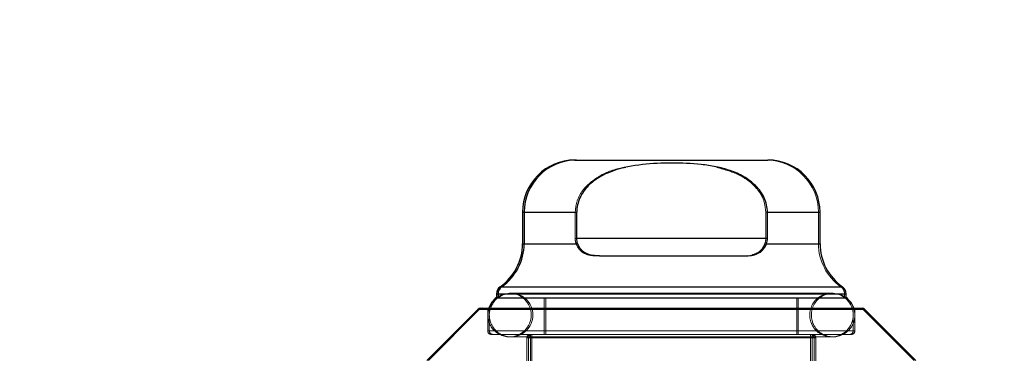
# Model space of a CAD drawing. Header units: inches. Extents: x 0.2 to 10.8, y 0.2 to 8.2.
# Tile 29 of 164: x 3.8221 to 3.9335, y 2.2249 to 2.2626. Entities that reach past the tile are written whole.
import ezdxf

# ---------------------------------------------------------------- set-up
doc = ezdxf.new("R2010")
doc.units = ezdxf.units.IN
doc.header["$MEASUREMENT"] = 0
doc.linetypes.add('HIDDEN', pattern=[0.07500000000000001, 0.05, -0.025])
doc.layers.add('DIMENSIONS', color=140, linetype='Continuous')
doc.styles.add('SLDTEXTSTYLE0', font='TXT', dxfattribs={"width": 0.7})
doc.dimstyles.new('SLDDIMSTYLE0', dxfattribs={"dimtxt": 0.0849609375, "dimasz": 0.13, "dimexe": 0, "dimexo": 0.0625, "dimgap": 0.021240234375, "dimtad": 0, "dimtih": 1, "dimtoh": 1, "dimlfac": 20, "dimrnd": 1e-09, "dimzin": 12, "dimdsep": 46, "dimtxsty": 'SLDTEXTSTYLE0', "dimsah": 1, "dimcen": 0.09, "dimadec": 0, "dimazin": 3, "dimtfac": 1, "dimtofl": 0, "dimtmove": 0, "dimatfit": 3, "dimfxl": 0, "dimfrac": 2, "dimtolj": 1, "dimtzin": 12, "dimarcsym": 0})

# ---------------------------------------------------------------- blocks, each defined once
blk = doc.blocks.new('_D_26')
at = {"layer": 'DIMENSIONS'}
for p, q in [((2.733252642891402, 2.223700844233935), (2.733252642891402, 2.595789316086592)), ((4.410152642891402, 2.223700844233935), (4.410152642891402, 2.595789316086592)), ((2.733252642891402, 2.470789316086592), (3.30582025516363, 2.470789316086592)), ((3.420946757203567, 2.470789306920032), (3.392416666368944, 2.470789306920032)), ((3.392416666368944, 2.470789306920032), (3.392416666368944, 2.335758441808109)), ((3.744094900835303, 2.470789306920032), (3.772624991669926, 2.470789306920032)), ((3.772624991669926, 2.470789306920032), (3.772624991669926, 2.335758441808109)), ((4.410152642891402, 2.470789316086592), (3.859221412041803, 2.470789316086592)), ((3.392416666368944, 2.335758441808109), (3.420946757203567, 2.335758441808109)), ((3.772624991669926, 2.335758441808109), (3.744094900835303, 2.335758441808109))]:
    blk.add_line(p, q, dxfattribs=at)
for points in [[(2.733252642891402, 2.470789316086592), (2.863252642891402, 2.450789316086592), (2.863252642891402, 2.490789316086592)], [(4.410152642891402, 2.470789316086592), (4.280152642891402, 2.490789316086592), (4.280152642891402, 2.450789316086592)]]:
    blk.add_solid(points, dxfattribs=at)
at = {"layer": 'DIMENSIONS', "char_height": 0.08333333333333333, "attachment_point": 1, "style": 'SLDTEXTSTYLE0'}
for s, insert in [('33.54', (3.420946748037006, 2.597231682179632)), ('851.9', (3.420946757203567, 2.443180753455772))]:
    blk.add_mtext(s, dxfattribs=dict(at, insert=insert))

msp = doc.modelspace()

# ---------------------------------------------------------------- linework, layer by layer
at = {"color": 7, "linetype": 'Continuous', "lineweight": 25}
for p, q in [((3.884915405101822, 2.246763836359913), (3.885095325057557, 2.246763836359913)), ((3.885095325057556, 2.246763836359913), (3.906748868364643, 2.246763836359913)), ((3.879009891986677, 2.240858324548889), (3.879009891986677, 2.237311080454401)), ((3.879009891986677, 2.240858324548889), (3.879189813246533, 2.240858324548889)), ((3.879189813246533, 2.240858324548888), (3.879189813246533, 2.237311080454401)), ((3.879189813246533, 2.240858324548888), (3.88514015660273, 2.240858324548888)), ((3.885140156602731, 2.237905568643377), (3.88514015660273, 2.240858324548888)), ((3.906704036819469, 2.237905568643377), (3.906704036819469, 2.240858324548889)), ((3.906704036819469, 2.240858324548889), (3.912654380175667, 2.240858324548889)), ((3.912654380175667, 2.237311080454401), (3.912654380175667, 2.240858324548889)), ((3.879009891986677, 2.237311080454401), (3.879189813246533, 2.237311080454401)), ((3.879189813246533, 2.237311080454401), (3.885250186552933, 2.237311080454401)), ((3.906704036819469, 2.237905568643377), (3.885140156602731, 2.237905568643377)), ((3.906594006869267, 2.237311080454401), (3.912654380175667, 2.237311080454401)), ((3.887709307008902, 2.235937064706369), (3.904134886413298, 2.235937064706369)), ((3.876057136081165, 2.231656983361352), (3.876057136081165, 2.231230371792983)), ((3.876057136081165, 2.231656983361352), (3.876237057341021, 2.231656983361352)), ((3.876237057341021, 2.231656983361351), (3.876237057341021, 2.231230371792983)), ((3.876237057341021, 2.231656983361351), (3.915607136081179, 2.231656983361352)), ((3.876478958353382, 2.232464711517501), (3.876658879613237, 2.232464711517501)), ((3.876658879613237, 2.232464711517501), (3.915185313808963, 2.232464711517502)), ((3.915607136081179, 2.231230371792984), (3.915607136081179, 2.231656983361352)), ((3.876057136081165, 2.23121265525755), (3.876213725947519, 2.23121265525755)), ((3.876237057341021, 2.23121265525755), (3.915607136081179, 2.231212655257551)), ((3.873973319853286, 2.229916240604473), (3.868183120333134, 2.224126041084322)), ((3.874153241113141, 2.229916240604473), (3.86836304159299, 2.224126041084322)), ((3.873973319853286, 2.229916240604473), (3.874153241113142, 2.229916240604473)), ((3.874153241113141, 2.229916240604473), (3.917690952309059, 2.229916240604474)), ((3.874251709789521, 2.230031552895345), (3.874431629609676, 2.230031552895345)), ((3.874431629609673, 2.230031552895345), (3.917412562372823, 2.230031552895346)), ((3.92348115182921, 2.224126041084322), (3.917690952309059, 2.229916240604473))]:
    msp.add_line(p, q, dxfattribs=at)
at = {"color": 7, "linetype": 'HIDDEN', "lineweight": 18}
for p, q in [((3.884960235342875, 2.240858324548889), (3.879009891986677, 2.240858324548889)), ((3.879189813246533, 2.240858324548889), (3.884960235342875, 2.240858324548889)), ((3.88514015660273, 2.240858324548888), (3.879189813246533, 2.240858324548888)), ((3.884960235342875, 2.237905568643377), (3.884960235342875, 2.240858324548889)), ((3.906524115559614, 2.240858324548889), (3.912474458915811, 2.240858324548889)), ((3.906524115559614, 2.237905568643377), (3.906524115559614, 2.240858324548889)), ((3.912654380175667, 2.240858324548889), (3.906704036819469, 2.240858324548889)), ((3.912474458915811, 2.237311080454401), (3.912474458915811, 2.240858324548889)), ((3.885070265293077, 2.237311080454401), (3.879009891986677, 2.237311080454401)), ((3.879189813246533, 2.237311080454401), (3.885070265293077, 2.237311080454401)), ((3.885250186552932, 2.237311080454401), (3.879189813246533, 2.237311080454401)), ((3.884960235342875, 2.237905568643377), (3.906524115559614, 2.237905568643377)), ((3.884960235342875, 2.237905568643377), (3.906524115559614, 2.237905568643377)), ((3.906704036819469, 2.237905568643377), (3.88514015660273, 2.237905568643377)), ((3.906414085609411, 2.237311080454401), (3.912474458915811, 2.237311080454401)), ((3.912654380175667, 2.237311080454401), (3.906594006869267, 2.237311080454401)), ((3.904463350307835, 2.235984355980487), (3.903954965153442, 2.235937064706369)), ((3.887529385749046, 2.235937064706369), (3.887709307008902, 2.235937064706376)), ((3.915427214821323, 2.231656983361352), (3.876057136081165, 2.231656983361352)), ((3.876237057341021, 2.231656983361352), (3.915427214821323, 2.231656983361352)), ((3.915607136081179, 2.231656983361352), (3.876237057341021, 2.231656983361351)), ((3.915005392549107, 2.232464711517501), (3.876478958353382, 2.232464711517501)), ((3.876658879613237, 2.232464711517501), (3.915005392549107, 2.232464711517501)), ((3.915185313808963, 2.232464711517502), (3.876658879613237, 2.232464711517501)), ((3.877713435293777, 2.231722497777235), (3.877533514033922, 2.231722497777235)), ((3.914130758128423, 2.231722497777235), (3.877713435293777, 2.231722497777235)), ((3.915427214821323, 2.23121265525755), (3.915427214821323, 2.231656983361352)), ((3.876057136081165, 2.231230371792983), (3.876057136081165, 2.23121265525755)), ((3.876237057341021, 2.231230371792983), (3.876237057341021, 2.23121265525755)), ((3.881470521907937, 2.23121265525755), (3.881470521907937, 2.227078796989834)), ((3.881650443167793, 2.23121265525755), (3.881650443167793, 2.227078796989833)), ((3.910013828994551, 2.227078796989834), (3.910013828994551, 2.23121265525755)), ((3.910193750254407, 2.227078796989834), (3.910193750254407, 2.231212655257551)), ((3.915607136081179, 2.231212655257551), (3.915607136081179, 2.231230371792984)), ((3.917511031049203, 2.229916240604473), (3.873973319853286, 2.229916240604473)), ((3.874153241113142, 2.229916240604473), (3.917511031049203, 2.229916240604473)), ((3.917690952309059, 2.229916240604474), (3.874153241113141, 2.229916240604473)), ((3.875072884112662, 2.230031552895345), (3.875072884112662, 2.227472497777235)), ((3.875252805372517, 2.230031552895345), (3.875252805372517, 2.227472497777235)), ((3.916411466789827, 2.227472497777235), (3.916411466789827, 2.230031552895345)), ((3.916591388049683, 2.227472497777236), (3.916591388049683, 2.230031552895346)), ((3.923301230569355, 2.224126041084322), (3.917511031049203, 2.229916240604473)), ((3.916411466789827, 2.227472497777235), (3.875072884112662, 2.227472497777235)), ((3.875252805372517, 2.227472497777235), (3.916591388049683, 2.227472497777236)), ((3.875466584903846, 2.227078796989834), (3.875646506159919, 2.227078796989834)), ((3.875646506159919, 2.227078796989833), (3.916197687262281, 2.227078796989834)), ((3.879895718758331, 2.227078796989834), (3.879895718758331, 2.199716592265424)), ((3.880075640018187, 2.227078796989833), (3.880075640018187, 2.199716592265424)), ((3.911588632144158, 2.199716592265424), (3.911588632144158, 2.227078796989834)), ((3.911768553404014, 2.199716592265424), (3.911768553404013, 2.227078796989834)), ((3.877533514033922, 2.226801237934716), (3.877713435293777, 2.226801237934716)), ((3.877713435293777, 2.226801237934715), (3.914130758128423, 2.226801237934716)), ((3.911982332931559, 2.226685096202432), (3.879502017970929, 2.226685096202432)), ((3.879502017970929, 2.226685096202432), (3.879502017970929, 2.206015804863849)), ((3.879681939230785, 2.226685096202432), (3.912162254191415, 2.226685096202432)), ((3.879681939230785, 2.226685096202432), (3.879681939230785, 2.206015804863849)), ((3.911982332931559, 2.206015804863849), (3.911982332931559, 2.226685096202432)), ((3.912162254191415, 2.20601580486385), (3.912162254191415, 2.226685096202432))]:
    msp.add_line(p, q, dxfattribs=at)
at = {"color": 7, "linetype": 'HIDDEN', "lineweight": 18, "flags": 128}
for points in [[(3.877533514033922, 2.231722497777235), (3.876591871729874, 2.231535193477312), (3.876057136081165, 2.231230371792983)], [(3.877713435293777, 2.231722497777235), (3.876771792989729, 2.231535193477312), (3.876213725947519, 2.23121265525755)], [(3.915607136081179, 2.231230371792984), (3.915072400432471, 2.231535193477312), (3.914130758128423, 2.231722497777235)]]:
    msp.add_lwpolyline(points, dxfattribs=at)
at = {"color": 7, "linetype": 'Continuous', "lineweight": 25}
for centre, radius, start, end in [((3.884915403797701, 2.240858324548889), 0.005905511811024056, 90.0000000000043, 180), ((3.885095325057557, 2.240858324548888), 0.005905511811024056, 90.0000000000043, 180), ((3.906748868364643, 2.240858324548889), 0.005905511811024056, 0, 89.9999999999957), ((3.873104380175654, 2.237311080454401), 0.005905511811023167, 304.849904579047, 0), ((3.87328430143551, 2.237311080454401), 0.00590551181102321, 304.849904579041, 0), ((3.91855989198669, 2.237311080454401), 0.005905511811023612, 180, 235.1500954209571), ((3.877041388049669, 2.231656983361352), 0.0009842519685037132, 124.8499045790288, 180), ((3.877221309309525, 2.231656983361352), 0.0009842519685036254, 124.8499045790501, 180.0000000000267), ((3.914622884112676, 2.231656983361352), 0.000984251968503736, 0, 55.15009542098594), ((3.877533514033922, 2.229261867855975), 0.002460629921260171, 126.8698976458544, 161.7719472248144), ((3.877713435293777, 2.229261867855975), 0.002460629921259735, 127.5520488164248, 161.7719472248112), ((3.914130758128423, 2.229261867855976), 0.002460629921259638, 18.22805277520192, 53.13010235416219), ((3.87425170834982, 2.229637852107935), 0.0003937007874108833, 90.0000000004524, 134.9999999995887), ((3.874431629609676, 2.229637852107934), 0.0003937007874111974, 90.00000000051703, 134.9999999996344), ((3.917412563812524, 2.229637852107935), 0.0003937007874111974, 45.0000000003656, 89.9999999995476)]:
    msp.add_arc(centre, radius, start, end, dxfattribs=at)
at = {"color": 7, "linetype": 'HIDDEN', "lineweight": 18}
for centre, radius, start, end in [((3.906568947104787, 2.240858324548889), 0.005905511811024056, 0, 89.99999999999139), ((3.918379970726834, 2.237311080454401), 0.005905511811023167, 180, 235.1500954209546), ((3.877533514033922, 2.229261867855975), 0.002460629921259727, 270.0000000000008, 90), ((3.877713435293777, 2.229261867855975), 0.002460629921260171, 270.0000000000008, 90), ((3.913950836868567, 2.229261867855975), 0.002460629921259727, 90, 270.0000000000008), ((3.914130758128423, 2.229261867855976), 0.002460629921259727, 90, 270.0000000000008), ((3.913950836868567, 2.229261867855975), 0.002460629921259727, 270.0000000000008, 90), ((3.914442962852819, 2.231656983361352), 0.0009842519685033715, 0, 55.15009542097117), ((3.877533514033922, 2.229261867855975), 0.002460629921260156, 161.7719472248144, 270.0000000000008), ((3.877713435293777, 2.229261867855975), 0.002460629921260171, 161.7719472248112, 270.0000000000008), ((3.914130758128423, 2.229261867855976), 0.002460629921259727, 270.0000000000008, 18.22805277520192), ((3.917232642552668, 2.229637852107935), 0.0003937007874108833, 45.0000000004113, 89.99999999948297), ((3.875466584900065, 2.227472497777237), 0.0003937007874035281, 180.000000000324, 269.9999999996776), ((3.875646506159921, 2.227472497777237), 0.0003937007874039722, 180.000000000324, 269.9999999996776), ((3.879895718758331, 2.226685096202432), 0.0003937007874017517, 90, 180), ((3.880075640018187, 2.226685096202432), 0.0003937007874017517, 90, 180), ((3.911588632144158, 2.226685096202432), 0.0003937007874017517, 0, 90), ((3.911768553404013, 2.226685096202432), 0.0003937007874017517, 0, 90), ((3.916017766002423, 2.227472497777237), 0.0003937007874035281, 270.000000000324, 359.9999999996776), ((3.916197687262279, 2.227472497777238), 0.0003937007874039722, 270.000000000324, 359.9999999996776)]:
    msp.add_arc(centre, radius, start, end, dxfattribs=at)
at = {"color": 7, "linetype": 'Continuous', "lineweight": 25}
for points, knots in [([(3.906704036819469, 2.240858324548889), (3.906704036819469, 2.241143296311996), (3.906672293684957, 2.241422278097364), (3.906550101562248, 2.241969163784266), (3.906458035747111, 2.242240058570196), (3.906223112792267, 2.242753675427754), (3.906081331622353, 2.242996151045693), (3.905754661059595, 2.243455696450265), (3.905568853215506, 2.24367295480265), (3.904973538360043, 2.244268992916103), (3.904516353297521, 2.244604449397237), (3.903539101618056, 2.245165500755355), (3.903026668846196, 2.245388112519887), (3.901968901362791, 2.245753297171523), (3.901420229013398, 2.2458957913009), (3.900323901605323, 2.246118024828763), (3.899773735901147, 2.24619894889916), (3.89811925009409, 2.246381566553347), (3.897011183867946, 2.246426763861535), (3.89478896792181, 2.246425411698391), (3.893669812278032, 2.246378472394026), (3.89145216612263, 2.246127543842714), (3.890344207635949, 2.245920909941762), (3.888772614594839, 2.245369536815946), (3.888259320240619, 2.245143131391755), (3.887291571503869, 2.244579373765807), (3.886842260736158, 2.244245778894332), (3.886053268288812, 2.243445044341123), (3.885729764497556, 2.242995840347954), (3.885381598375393, 2.242227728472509), (3.885291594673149, 2.241960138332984), (3.885171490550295, 2.241418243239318), (3.88514015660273, 2.241141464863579), (3.88514015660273, 2.240858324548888)], [0, 0, 0, 0, 0.03125000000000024, 0.03125000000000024, 0.06250000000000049, 0.06250000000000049, 0.09375000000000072, 0.09375000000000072, 0.125000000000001, 0.125000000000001, 0.1874999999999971, 0.1874999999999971, 0.2499999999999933, 0.2499999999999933, 0.3124999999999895, 0.3124999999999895, 0.3749999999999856, 0.3749999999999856, 0.4999999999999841, 0.4999999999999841, 0.6249999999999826, 0.6249999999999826, 0.7499999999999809, 0.7499999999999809, 0.8124999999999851, 0.8124999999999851, 0.8749999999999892, 0.8749999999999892, 0.9374999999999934, 0.9374999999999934, 0.9687499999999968, 0.9687499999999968, 1, 1, 1, 1]), ([(3.887709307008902, 2.235937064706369), (3.887448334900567, 2.235937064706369), (3.887195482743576, 2.235952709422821), (3.886708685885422, 2.236031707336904), (3.886471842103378, 2.236096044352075), (3.886036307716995, 2.236297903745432), (3.885835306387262, 2.236437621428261), (3.885494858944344, 2.236807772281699), (3.885353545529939, 2.237040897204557), (3.885250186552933, 2.237311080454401)], [0, 0, 0, 0, 0.25, 0.25, 0.5, 0.5, 0.75, 0.75, 1, 1, 1, 1]), ([(3.904134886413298, 2.235937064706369), (3.904395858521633, 2.235937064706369), (3.904648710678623, 2.235952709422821), (3.905135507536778, 2.236031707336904), (3.905372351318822, 2.236096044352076), (3.905807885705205, 2.236297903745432), (3.906008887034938, 2.236437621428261), (3.906349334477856, 2.236807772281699), (3.906490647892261, 2.237040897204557), (3.906594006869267, 2.237311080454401)], [0, 0, 0, 0, 0.25, 0.25, 0.5, 0.5, 0.75, 0.75, 1, 1, 1, 1])]:
    msp.add_open_spline(points, degree=3, knots=knots, dxfattribs=at)
at = {"color": 7, "linetype": 'HIDDEN', "lineweight": 18}
for points, knots in [([(3.884960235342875, 2.240858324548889), (3.885014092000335, 2.241337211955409), (3.885121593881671, 2.242293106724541), (3.88599053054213, 2.243680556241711), (3.887610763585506, 2.245006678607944), (3.889321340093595, 2.245762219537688), (3.890486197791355, 2.245904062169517), (3.890691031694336, 2.245929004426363)], [0, 0, 0, 0, 0.1725933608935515, 0.344509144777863, 0.5753624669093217, 0.9253297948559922, 1, 1, 1, 1]), ([(3.900973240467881, 2.245929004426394), (3.901902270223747, 2.245676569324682), (3.90343063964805, 2.245261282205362), (3.905227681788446, 2.243969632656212), (3.906321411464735, 2.242513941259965), (3.906460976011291, 2.24137402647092), (3.906524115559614, 2.240858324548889)], [0, 0, 0, 0, 0.3528662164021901, 0.5805087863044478, 0.8102205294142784, 1, 1, 1, 1]), ([(3.885070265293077, 2.237311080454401), (3.885173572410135, 2.237041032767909), (3.885313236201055, 2.236810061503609), (3.885654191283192, 2.236438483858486), (3.885855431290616, 2.236298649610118), (3.886288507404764, 2.236097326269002), (3.886523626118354, 2.236032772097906), (3.887014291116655, 2.235952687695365), (3.887268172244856, 2.235937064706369), (3.887529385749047, 2.235937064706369)], [0, 0, 0, 0, 0.25, 0.25, 0.5, 0.5, 0.75, 0.75, 1, 1, 1, 1]), ([(3.906414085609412, 2.237311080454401), (3.906320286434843, 2.237114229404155), (3.906133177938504, 2.236721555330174), (3.90564572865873, 2.236267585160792), (3.905209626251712, 2.236133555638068), (3.904954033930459, 2.236055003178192)], [0, 0, 0, 0, 0.2938300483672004, 0.5861256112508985, 1, 1, 1, 1])]:
    msp.add_open_spline(points, degree=3, knots=knots, dxfattribs=at)
for points in [[(3.884960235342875, 2.237905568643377), (3.884960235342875, 2.237698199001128), (3.884999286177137, 2.237496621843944), (3.885070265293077, 2.237311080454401)], [(3.906524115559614, 2.237905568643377), (3.906524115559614, 2.237698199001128), (3.906485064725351, 2.237496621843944), (3.906414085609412, 2.237311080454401)]]:
    msp.add_open_spline(points, degree=3, dxfattribs=at)
at = {"color": 7, "linetype": 'Continuous', "lineweight": 25}
for points in [[(3.885250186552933, 2.237311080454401), (3.885179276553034, 2.237496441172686), (3.885140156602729, 2.237698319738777), (3.885140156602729, 2.237905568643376)], [(3.906594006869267, 2.237311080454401), (3.906664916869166, 2.237496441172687), (3.90670403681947, 2.237698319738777), (3.90670403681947, 2.237905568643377)]]:
    msp.add_open_spline(points, degree=3, dxfattribs=at)

# ---------------------------------------------------------------- dimensions: what is measured, and where the dimension line sits
at = {"layer": 'DIMENSIONS'}
dim = msp.add_linear_dim(base=(4.410152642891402, 2.470789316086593), p1=(2.733252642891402, 2.173700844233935), p2=(4.410152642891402, 2.173700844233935), dimstyle='SLDDIMSTYLE0', dxfattribs=at)
dim.commit()
dim.dimension.update_dxf_attribs({"geometry": '_D_26', "text_midpoint": (3.582520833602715, 2.470789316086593), "dimtype": 160})

doc.saveas('drawing.dxf')
